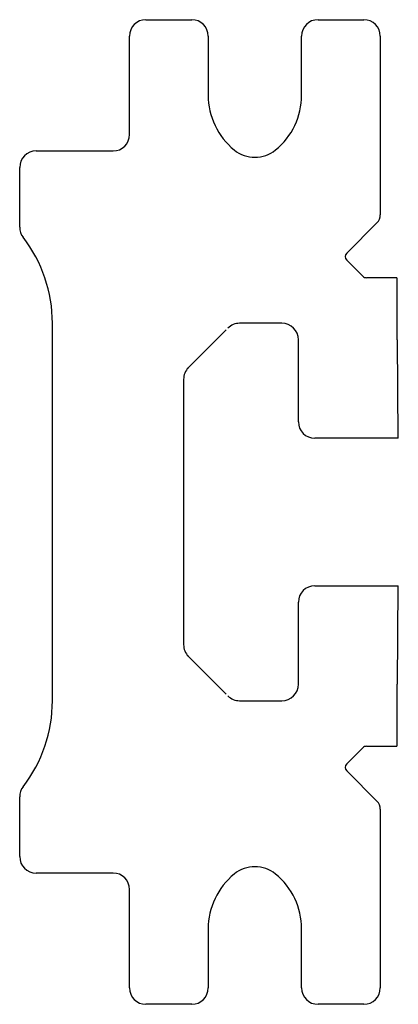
# Model space of a CAD drawing. Header units: millimetres. Extents: x 14 to 37.1, y 5.1 to 65.1.
import ezdxf

# ---------------------------------------------------------------- set-up
doc = ezdxf.new("R2010")
doc.units = ezdxf.units.MM
doc.header["$LTSCALE"] = 4.597666
doc.layers.get('0').update_dxf_attribs({"linetype": 'CONTINUOUS'})

msp = doc.modelspace()

# ---------------------------------------------------------------- linework, layer by layer
at = {"color": 7}
for p, q in [((21.733, 65.05), (24.533, 65.05)), ((32.233, 65.05), (35.033, 65.05)), ((20.733, 58.05), (20.733, 64.05)), ((25.533, 64.05), (25.533, 60.45)), ((31.233, 60.45), (31.233, 64.05)), ((36.033, 64.05), (36.033, 53.169)), ((15.033, 57.05), (19.733, 57.05)), ((14.033, 52.403), (14.033, 56.05)), ((33.983, 50.828), (35.828, 52.674)), ((34.973, 49.414), (33.983, 50.404)), ((37.033, 49.326), (35.185, 49.326)), ((37.033, 49.326), (37.033, 45.55)), ((16.033, 23.55), (16.033, 46.55)), ((30.033, 46.55), (27.447, 46.55)), ((24.277, 43.795), (26.632, 46.15)), ((31.033, 40.55), (31.033, 45.55)), ((37.133, 39.55), (37.083, 45.55)), ((24.033, 43.136), (24.033, 26.965)), ((37.133, 39.55), (32.033, 39.55)), ((32.033, 30.55), (37.133, 30.55)), ((37.083, 24.55), (37.133, 30.55)), ((31.033, 24.55), (31.033, 29.55)), ((26.632, 23.951), (24.277, 26.306)), ((37.033, 24.55), (37.033, 20.775)), ((27.447, 23.55), (30.033, 23.55)), ((33.983, 19.697), (34.973, 20.687)), ((35.185, 20.775), (37.033, 20.775)), ((35.862, 17.393), (33.983, 19.273)), ((14.033, 14.05), (14.033, 17.698)), ((36.033, 16.932), (36.033, 6.05)), ((19.733, 13.05), (15.033, 13.05)), ((20.733, 6.05), (20.733, 12.05)), ((25.533, 9.65), (25.533, 6.05)), ((31.233, 6.05), (31.233, 9.65)), ((24.533, 5.05), (21.733, 5.05)), ((35.033, 5.05), (32.233, 5.05))]:
    msp.add_line(p, q, dxfattribs=at)
for centre, radius, start, end in [((21.733, 64.05), 1, 90, 180), ((24.533, 64.05), 1, 0, 90), ((32.233, 64.05), 1, 90, 180), ((35.033, 64.05), 1, 0, 90), ((29.833, 60.45), 4.3, 180, 230.91779), ((26.933, 60.45), 4.3, 309.08221, 360), ((19.733, 58.05), 1, 270, 360), ((15.033, 56.05), 1, 90, 180), ((28.383, 58.665), 2, 230.91779, 309.08221), ((35.333, 53.169), 0.7, 315, 360), ((15.033, 52.403), 1, 180, 217.73501), ((7.471, 46.55), 8.562, 0, 37.73501), ((34.195, 50.616), 0.3, 135, 225), ((35.185, 49.626), 0.3, 225, 270), ((27.447, 45.55), 1, 90, 135), ((30.033, 45.55), 1, 0, 90), ((25.033, 43.136), 1, 135, 180), ((32.033, 40.55), 1, 180, 270), ((32.033, 29.55), 1, 90, 180), ((25.033, 26.965), 1, 180, 225), ((30.033, 24.55), 1, 270, 360), ((7.471, 23.55), 8.562, 322.26499, 360), ((27.447, 24.55), 1, 225, 270), ((35.185, 20.475), 0.3, 90, 135), ((34.195, 19.485), 0.3, 135, 225), ((15.033, 17.698), 1, 142.26499, 180), ((35.333, 16.932), 0.7, 0, 45), ((15.033, 14.05), 1, 180, 270), ((28.383, 11.436), 2, 50.91779, 129.08221), ((19.733, 12.05), 1, 0, 90), ((29.833, 9.65), 4.3, 129.08221, 180), ((26.933, 9.65), 4.3, 0, 50.91779), ((21.733, 6.05), 1, 180, 270), ((24.533, 6.05), 1, 270, 360), ((32.233, 6.05), 1, 180, 270), ((35.033, 6.05), 1, 270, 360)]:
    msp.add_arc(centre, radius, start, end, dxfattribs=at)

doc.saveas('drawing.dxf')
